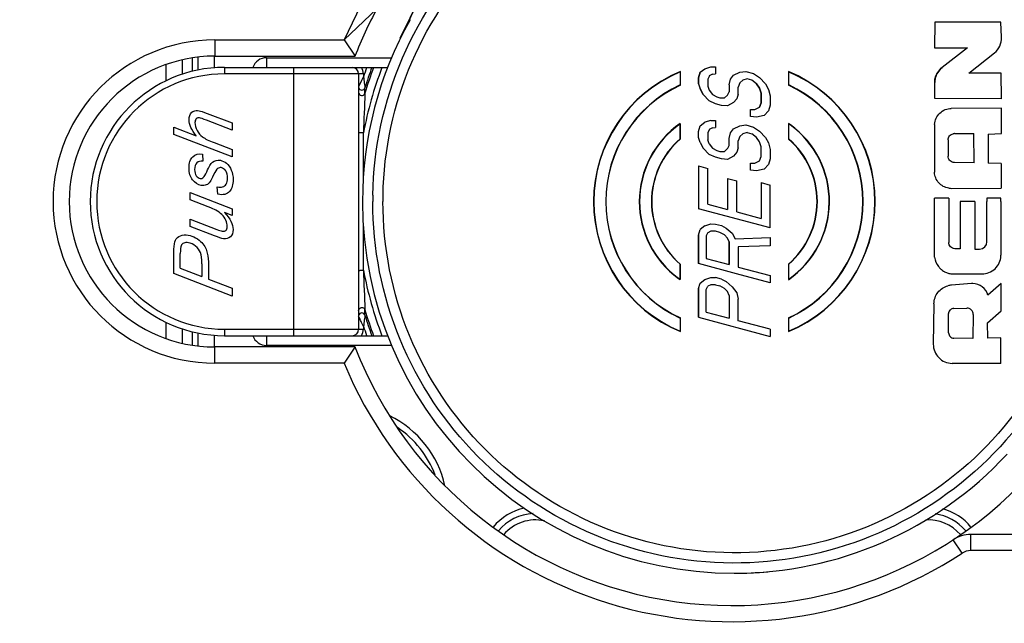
# Model space of a CAD drawing. Header units: millimetres. Extents: x 0 to 420, y 0 to 297.
# Tile 7 of 136: x 80 to 86, y 180 to 184. Entities that reach past the tile are written whole.
import ezdxf

# ---------------------------------------------------------------- set-up
doc = ezdxf.new("R2010")
doc.units = ezdxf.units.MM
doc.header["$LTSCALE"] = 23.1
doc.layers.get('0').update_dxf_attribs({"linetype": 'CONTINUOUS'})
doc.layers.add('DIM_PILOTEES', color=7, linetype='CONTINUOUS')
doc.styles.get("Standard").update_dxf_attribs({"font": 'txt', "width": 0.7})
doc.dimstyles.new('DIMSTYLE_1', dxfattribs={"dimtxt": 2.5, "dimasz": 3.5, "dimexe": 2, "dimexo": 0, "dimtad": 1, "dimlfac": 5, "dimdsep": 46, "dimtxsty": 'Standard', "dimblk": '_FILLED', "dimblk1": '_FILLED', "dimblk2": '_FILLED', "dimcen": 0.09, "dimazin": 2, "dimtp": 0.5, "dimtm": 0.5, "dimtfac": 1, "dimtofl": 0, "dimtmove": 0, "dimatfit": 3, "dimldrblk": '_FILLED', "dimfxl": 0, "dimtolj": 1, "dimarcsym": 0})
doc.dimstyles.new('DIMSTYLE_4', dxfattribs={"dimtxt": 2.5, "dimasz": 3.5, "dimexe": 2, "dimexo": 0, "dimtad": 1, "dimdec": 1, "dimlfac": 5, "dimdsep": 46, "dimtxsty": 'Standard', "dimblk": '_FILLED', "dimblk1": '_FILLED', "dimblk2": '_FILLED', "dimcen": 0.09, "dimazin": 2, "dimtp": 0.2, "dimtm": 0.2, "dimtfac": 1, "dimtdec": 1, "dimtofl": 0, "dimtmove": 0, "dimatfit": 3, "dimldrblk": '_FILLED', "dimfxl": 0, "dimtolj": 1, "dimarcsym": 0})
doc.dimstyles.new('DIMSTYLE_5', dxfattribs={"dimtxt": 2.5, "dimasz": 3.5, "dimexe": 2, "dimexo": 0, "dimtad": 1, "dimdec": 1, "dimlfac": 5, "dimdsep": 46, "dimtxsty": 'Standard', "dimblk": '_FILLED', "dimblk1": '_FILLED', "dimblk2": '_FILLED', "dimcen": 0.09, "dimazin": 2, "dimtp": 0.5, "dimtm": 0.5, "dimtfac": 1, "dimtdec": 1, "dimtofl": 0, "dimtmove": 0, "dimatfit": 3, "dimldrblk": '_FILLED', "dimfxl": 0, "dimtolj": 1, "dimarcsym": 0})

# ---------------------------------------------------------------- blocks, each defined once
blk = doc.blocks.new('_FILLED')
at = {"color": 0, "linetype": 'ByBlock'}
blk.add_solid([(0, 0), (-1, 0.1429), (-1, -0.1429)], dxfattribs=at)
blk = doc.blocks.new('*D7')
at = {"layer": 'DIM_PILOTEES', "color": 2, "linetype": 'Continuous'}
for p, q in [((73.0616, 177.0914), (73.0618, 191.5703)), ((73.0618, 191.5703), (73.0616, 175.9659)), ((77.9246, 177.0913), (71.0616, 177.0915)), ((73.0613, 167.3404), (73.0616, 175.9659)), ((82.7639, 174.8401), (71.0615, 174.8405)), ((73.0615, 174.8404), (73.0613, 167.3404))]:
    blk.add_line(p, q, dxfattribs=at)
at = {"layer": 'DIM_PILOTEES', "color": 2, "linetype": 'Continuous', "xscale": 3.5, "yscale": 3.5, "zscale": 3.5}
for p, rotation in [((73.0616, 177.0914), 269.9992714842), ((73.0615, 174.8404), 89.9983162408)]:
    blk.add_blockref('_FILLED', p, dxfattribs=dict(at, rotation=rotation))
at = {"layer": 'DIM_PILOTEES', "color": 2, "linetype": 'Continuous', "insert": (69.9368, 183.356), "char_height": 2.5, "width": 12.321429, "attachment_point": 1, "rotation": 90, "line_spacing_factor": 0.9}
blk.add_mtext('{\\ftxt;\\W0.0001;\\H0.0001;\\~}{\\ftxt;\\W0.4285714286;\\H2.5; }{\\ftxt;\\W0.0001;\\H0.0001;\\~}{\\ftxt;\\W0.0001;\\H0.0001;\\~}{\\ftxt;\\W2.4285714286;\\H2.5; }{\\ftxt;\\W0.0001;\\H0.0001;\\~}{\\ftxt;\\W0.0001;\\H0.0001;\\~}{\\ftxt;\\W0.4285714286;\\H2.5; }{\\ftxt;\\W0.0001;\\H0.0001;\\~}', dxfattribs=at)
blk = doc.blocks.new('*D9')
at = {"layer": 'DIM_PILOTEES', "color": 2, "linetype": 'Continuous'}
for p, q in [((80.0527, 245.5401), (59.6681, 245.5407)), ((61.6681, 245.5407), (61.6671, 211.3162)), ((61.666, 177.0918), (61.6671, 211.3162)), ((77.9246, 177.0913), (59.666, 177.0918))]:
    blk.add_line(p, q, dxfattribs=at)
at = {"layer": 'DIM_PILOTEES', "color": 2, "linetype": 'Continuous', "xscale": 3.5, "yscale": 3.5, "zscale": 3.5}
for p, rotation in [((61.6681, 245.5407), 89.9983162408), ((61.666, 177.0918), 269.9983162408)]:
    blk.add_blockref('_FILLED', p, dxfattribs=dict(at, rotation=rotation))
at = {"layer": 'DIM_PILOTEES', "color": 2, "linetype": 'Continuous', "insert": (58.5421, 211.3162), "char_height": 2.5, "width": 13.660714, "attachment_point": 2, "rotation": 90, "line_spacing_factor": 0.9}
blk.add_mtext('{\\ftxt;\\W0.0001;\\H0.0001;\\~}{\\ftxt;\\W3.6428571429;\\H2.5; }{\\ftxt;\\W0.0001;\\H0.0001;\\~}', dxfattribs=at)
blk = doc.blocks.new('*D10')
at = {"layer": 'DIM_PILOTEES', "color": 2, "linetype": 'Continuous'}
for p, q in [((80.0527, 245.5401), (54.3904, 245.5401)), ((56.3904, 245.5401), (56.3904, 210.1901)), ((56.3904, 174.8401), (56.3904, 210.1901)), ((82.1977, 174.8401), (54.3904, 174.8401))]:
    blk.add_line(p, q, dxfattribs=at)
at = {"layer": 'DIM_PILOTEES', "color": 2, "linetype": 'Continuous', "xscale": 3.5, "yscale": 3.5, "zscale": 3.5}
for p, rotation in [((56.3904, 245.5401), 90), ((56.3904, 174.8401), 270)]:
    blk.add_blockref('_FILLED', p, dxfattribs=dict(at, rotation=rotation))
at = {"layer": 'DIM_PILOTEES', "color": 2, "linetype": 'Continuous', "insert": (53.2654, 210.1901), "char_height": 2.5, "width": 12.857143, "attachment_point": 2, "rotation": 90, "line_spacing_factor": 0.9}
blk.add_mtext('{\\ftxt;\\W0.0001;\\H0.0001;\\~}{\\ftxt;\\W3.4285714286;\\H2.5; }{\\ftxt;\\W0.0001;\\H0.0001;\\~}', dxfattribs=at)

msp = doc.modelspace()

# ---------------------------------------------------------------- linework, layer by layer
at = {"color": 7, "linetype": 'Continuous'}
for p, q in [((83.2809, 186.9485), (81.745, 183.7001)), ((82.0916, 183.7104), (83.1992, 185.9758)), ((83.1987, 185.9758), (82.0992, 183.7272)), ((81.9472, 183.8938), (81.745, 183.7001)), ((85.3973, 183.8094), (85.397, 183.6514)), ((85.8073, 183.8108), (85.3973, 183.8094)), ((85.8111, 183.7166), (85.8073, 183.8108)), ((80.9438, 183.7001), (80.9438, 183.6001)), ((80.9438, 183.7001), (81.745, 183.7001)), ((81.745, 183.7001), (81.8115, 183.6001)), ((85.397, 183.6514), (85.601, 183.6515)), ((85.601, 183.6515), (85.4429, 183.5292)), ((80.7438, 183.4876), (80.7438, 183.5776)), ((80.8038, 183.5881), (80.8038, 183.5049)), ((80.8406, 183.5129), (80.8406, 183.5935)), ((80.9405, 183.6001), (80.9405, 183.5266)), ((80.9438, 183.6001), (81.8115, 183.6001)), ((81.2638, 183.5901), (81.2638, 183.5301)), ((81.2638, 183.5901), (82.0385, 183.5901)), ((85.6079, 183.4956), (85.7663, 183.6196)), ((80.6438, 183.448), (80.6438, 183.5486)), ((81.0038, 183.5301), (81.0038, 183.4901)), ((81.0038, 183.5301), (82.0121, 183.5301)), ((81.4338, 181.8701), (81.4338, 183.5301)), ((83.9466, 183.5004), (83.9748, 183.5223)), ((83.9748, 183.5223), (84.0124, 183.5344)), ((84.0124, 183.5344), (84.0407, 183.5342)), ((84.0407, 183.5342), (84.0407, 183.4899)), ((81.8638, 183.4901), (81.0038, 183.4901)), ((81.8338, 183.4901), (81.8338, 181.9101)), ((81.8431, 183.4296), (81.8532, 183.4511)), ((81.8532, 183.4511), (81.8638, 183.473)), ((81.8638, 183.4901), (81.8638, 183.473)), ((83.8226, 183.5023), (83.8225, 183.4216)), ((83.8226, 183.5023), (83.824, 183.5047)), ((83.824, 183.4206), (83.824, 183.5047)), ((83.9465, 183.5004), (83.9371, 183.4661)), ((83.9372, 183.4661), (83.9371, 183.4661)), ((83.9371, 183.4661), (83.9371, 183.4292)), ((83.9372, 183.4661), (83.9466, 183.5004)), ((83.9372, 183.4292), (83.9372, 183.4661)), ((84.0015, 183.4746), (83.9936, 183.4583)), ((83.9936, 183.4583), (83.9936, 183.4141)), ((84.003, 183.4779), (84.0015, 183.4746)), ((84.0219, 183.4876), (84.003, 183.4779)), ((84.0219, 183.4876), (84.0407, 183.4899)), ((84.1254, 183.423), (84.1348, 183.4574)), ((84.1348, 183.4574), (84.1536, 183.4818)), ((84.1536, 183.4818), (84.1913, 183.5012)), ((84.1913, 183.5012), (84.2289, 183.5059)), ((84.2101, 183.4519), (84.1913, 183.4349)), ((84.2383, 183.4591), (84.2101, 183.4519)), ((84.2289, 183.5059), (84.276, 183.4933)), ((84.2665, 183.4515), (84.2383, 183.4591)), ((84.2948, 183.4292), (84.2665, 183.4515)), ((84.276, 183.4933), (84.3136, 183.4684)), ((84.3136, 183.4684), (84.3512, 183.4289)), ((84.4941, 183.5023), (84.4924, 183.5047)), ((84.4924, 183.5047), (84.4925, 183.4206)), ((84.4941, 183.4216), (84.4941, 183.5023)), ((85.8086, 183.4937), (85.6079, 183.4956)), ((85.8108, 183.3358), (85.8086, 183.4937)), ((81.873, 183.3703), (81.8729, 183.4038)), ((81.873, 183.3703), (81.8729, 183.4037)), ((83.8225, 183.4216), (83.824, 183.4206)), ((83.9372, 183.4292), (83.9371, 183.4292)), ((83.9371, 183.4292), (83.9465, 183.3972)), ((83.9372, 183.4292), (83.9466, 183.3972)), ((83.9466, 183.3972), (83.9465, 183.3972)), ((83.9465, 183.3972), (83.9653, 183.3627)), ((83.9654, 183.3627), (83.9466, 183.3972)), ((83.9936, 183.4141), (84.003, 183.3895)), ((84.003, 183.3895), (84.0219, 183.3623)), ((84.1254, 183.423), (84.1254, 183.3788)), ((84.1913, 183.4349), (84.1819, 183.4079)), ((84.1819, 183.3637), (84.1819, 183.4079)), ((84.2947, 183.4292), (84.3135, 183.4021)), ((84.3136, 183.4021), (84.2948, 183.4292)), ((84.3136, 183.4021), (84.3135, 183.4021)), ((84.3135, 183.4021), (84.3229, 183.3701)), ((84.323, 183.3701), (84.3136, 183.4021)), ((84.3512, 183.4289), (84.3701, 183.3943)), ((84.3701, 183.3943), (84.3795, 183.3549)), ((84.4941, 183.4216), (84.4925, 183.4206)), ((85.3975, 183.4367), (85.3974, 183.4367)), ((85.3974, 183.3378), (85.3975, 183.4367)), ((84.0031, 183.3231), (83.9654, 183.3627)), ((84.0219, 183.3623), (84.0501, 183.3474)), ((84.0501, 183.3474), (84.0689, 183.3423)), ((84.0689, 183.3423), (84.0972, 183.3421)), ((84.0972, 183.3421), (84.116, 183.3592)), ((84.116, 183.3592), (84.1175, 183.3624)), ((84.1175, 183.3624), (84.1254, 183.3788)), ((84.1724, 183.3367), (84.1536, 183.3123)), ((84.1819, 183.3637), (84.1724, 183.3367)), ((84.323, 183.3701), (84.3229, 183.3701)), ((84.3229, 183.3701), (84.3229, 183.3111)), ((84.323, 183.3111), (84.323, 183.3701)), ((84.3795, 183.3549), (84.3795, 183.296)), ((85.8108, 183.3358), (85.3974, 183.3378)), ((84.0407, 183.3057), (84.0031, 183.3231)), ((84.0783, 183.2956), (84.0407, 183.3057)), ((84.116, 183.2929), (84.0783, 183.2956)), ((84.1536, 183.3123), (84.116, 183.2929)), ((84.2571, 183.2698), (84.2854, 183.2696)), ((84.2571, 183.2255), (84.2571, 183.2698)), ((84.2854, 183.2696), (84.3136, 183.2841)), ((84.3135, 183.2841), (84.3229, 183.3111)), ((84.323, 183.3111), (84.3136, 183.2841)), ((84.323, 183.3111), (84.3229, 183.3111)), ((84.3795, 183.296), (84.3701, 183.2616)), ((85.8102, 183.2776), (85.5002, 183.2764)), ((85.8099, 183.1218), (85.8102, 183.2776)), ((80.8978, 183.2457), (81.0518, 183.1864)), ((84.2948, 183.2228), (84.2571, 183.2255)), ((84.3418, 183.2323), (84.2948, 183.2228)), ((84.3701, 183.2616), (84.3418, 183.2323)), ((80.6918, 183.1158), (80.6918, 183.1603)), ((80.6918, 183.1603), (80.83, 183.1072)), ((81.0518, 183.142), (80.8939, 183.203)), ((81.0518, 183.1864), (81.0518, 183.142)), ((83.8222, 183.1804), (83.8237, 183.1834)), ((83.8222, 183.1804), (83.8222, 183.0877)), ((83.8237, 183.087), (83.8237, 183.1834)), ((83.9371, 183.1344), (83.9465, 183.1687)), ((83.9372, 183.1344), (83.9466, 183.1687)), ((83.9466, 183.1687), (83.9748, 183.1906)), ((84.0125, 183.2026), (83.9748, 183.1906)), ((84.0031, 183.1462), (84.0015, 183.1429)), ((84.0219, 183.1559), (84.0031, 183.1462)), ((84.0125, 183.2026), (84.0407, 183.2025)), ((84.0219, 183.1559), (84.0407, 183.1582)), ((84.0407, 183.2025), (84.0407, 183.1582)), ((84.1348, 183.1256), (84.1536, 183.1501)), ((84.1536, 183.1501), (84.1913, 183.1695)), ((84.1913, 183.1695), (84.2289, 183.1741)), ((84.2289, 183.1741), (84.276, 183.1615)), ((84.276, 183.1615), (84.3136, 183.1367)), ((84.4928, 183.1838), (84.4927, 183.087)), ((84.4944, 183.1808), (84.4928, 183.1838)), ((84.4944, 183.0877), (84.4944, 183.1808)), ((85.3965, 183.1726), (85.3956, 182.8861)), ((81.0518, 182.9772), (80.6918, 183.1158)), ((81.8641, 182.852), (81.864, 183.1253)), ((83.8222, 183.0877), (83.8237, 183.087)), ((83.9372, 183.1344), (83.9371, 183.1344)), ((83.9372, 183.0975), (83.9371, 183.0975)), ((83.9372, 183.0975), (83.9372, 183.1344)), ((83.9466, 183.0655), (83.9372, 183.0975)), ((84.0015, 183.1429), (83.9937, 183.1266)), ((83.9937, 183.1266), (83.9937, 183.0824)), ((84.1253, 183.0913), (84.1347, 183.1256)), ((84.1254, 183.0913), (84.1253, 183.0913)), ((84.1254, 183.0913), (84.1348, 183.1256)), ((84.1254, 183.0471), (84.1254, 183.0913)), ((84.1913, 183.1031), (84.1819, 183.0762)), ((84.2101, 183.1202), (84.1913, 183.1031)), ((84.2383, 183.1274), (84.2101, 183.1202)), ((84.2383, 183.1274), (84.2666, 183.1198)), ((84.2948, 183.0975), (84.2666, 183.1198)), ((84.3136, 183.0704), (84.2948, 183.0975)), ((84.3136, 183.1367), (84.3513, 183.0971)), ((84.3513, 183.0971), (84.3701, 183.0626)), ((84.4944, 183.0877), (84.4927, 183.087)), ((85.519, 183.1205), (85.6397, 183.1207)), ((85.6411, 182.94), (85.6397, 183.1207)), ((85.7274, 183.1169), (85.8099, 183.1218)), ((85.7274, 183.1169), (85.7276, 182.9386)), ((80.9398, 183.0647), (81.0518, 183.0216)), ((83.9466, 183.0655), (83.9465, 183.0655)), ((83.9466, 183.0655), (83.9654, 183.031)), ((84.0031, 182.9914), (83.9654, 183.031)), ((84.0031, 183.0577), (83.9937, 183.0824)), ((84.0031, 183.0577), (84.0219, 183.0306)), ((84.0219, 183.0306), (84.0501, 183.0156)), ((84.0972, 183.0104), (84.116, 183.0275)), ((84.116, 183.0275), (84.1175, 183.0307)), ((84.1175, 183.0307), (84.1254, 183.0471)), ((84.1819, 183.0319), (84.1725, 183.005)), ((84.1819, 183.0319), (84.1819, 183.0762)), ((84.323, 183.0383), (84.3136, 183.0704)), ((84.323, 182.9794), (84.323, 183.0383)), ((84.3701, 183.0626), (84.3795, 183.0232)), ((84.3795, 183.0232), (84.3795, 182.9642)), ((85.4801, 183.0812), (85.4806, 182.9804)), ((80.8676, 182.9937), (80.8705, 182.9497)), ((81.0518, 183.0216), (81.0518, 182.9772)), ((84.0407, 182.9739), (84.0031, 182.9914)), ((84.0784, 182.9638), (84.0407, 182.9739)), ((84.0501, 183.0156), (84.0689, 183.0106)), ((84.0689, 183.0106), (84.0972, 183.0104)), ((84.116, 182.9611), (84.0784, 182.9638)), ((84.1536, 182.9805), (84.116, 182.9611)), ((84.1725, 183.005), (84.1536, 182.9805)), ((84.3136, 182.9524), (84.323, 182.9794)), ((84.3795, 182.9642), (84.3701, 182.9299)), ((83.9372, 182.9206), (83.9937, 182.9054)), ((83.9372, 182.9206), (83.9372, 182.6552)), ((83.9937, 182.6843), (83.9937, 182.9054)), ((84.2572, 182.938), (84.2854, 182.9379)), ((84.2572, 182.8938), (84.2572, 182.938)), ((84.2854, 182.9379), (84.3136, 182.9524)), ((84.3419, 182.9006), (84.2948, 182.8911)), ((84.3419, 182.9006), (84.3701, 182.9299)), ((85.6411, 182.94), (85.5192, 182.9416)), ((85.8092, 182.9365), (85.7276, 182.9386)), ((85.8092, 182.9365), (85.8088, 182.7822)), ((84.116, 182.8432), (84.116, 182.6515)), ((84.116, 182.8432), (84.116, 182.6515)), ((84.116, 182.8432), (84.1725, 182.8281)), ((84.2948, 182.8911), (84.2572, 182.8938)), ((80.9626, 182.7456), (80.9599, 182.7906)), ((84.1725, 182.6364), (84.1725, 182.8281)), ((84.323, 182.8172), (84.3795, 182.8021)), ((84.323, 182.8172), (84.323, 182.596)), ((84.3795, 182.5367), (84.3795, 182.8021)), ((85.4999, 182.7817), (85.8088, 182.7822)), ((80.791, 182.7113), (80.791, 182.7558)), ((80.791, 182.7558), (81.0518, 182.6553)), ((85.4842, 182.7218), (85.3967, 182.7218)), ((85.3967, 182.7001), (85.3967, 182.7218)), ((85.4842, 182.7218), (85.4842, 182.7001)), ((85.8074, 182.7218), (85.7206, 182.7218)), ((85.7206, 182.7218), (85.7206, 182.7001)), ((85.8074, 182.7001), (85.8074, 182.7218)), ((80.9037, 182.6679), (80.791, 182.7113)), ((83.9937, 182.6843), (84.116, 182.6515)), ((85.3967, 182.3555), (85.3967, 182.7001)), ((85.4842, 182.7001), (85.4842, 182.4463)), ((85.6451, 182.7001), (85.5556, 182.7001)), ((85.5556, 182.7001), (85.5556, 182.4066)), ((85.6451, 182.7001), (85.6451, 182.4063)), ((85.7206, 182.4514), (85.7206, 182.7001)), ((85.8074, 182.7001), (85.8074, 182.3689)), ((81.0518, 182.6143), (81.0046, 182.6324)), ((81.0518, 182.6553), (81.0518, 182.6143)), ((84.3795, 182.5367), (83.9372, 182.6552)), ((84.1725, 182.6364), (84.323, 182.596)), ((80.791, 182.5465), (80.791, 182.591)), ((80.791, 182.591), (80.9577, 182.5267)), ((80.9415, 182.4886), (80.791, 182.5465)), ((81.864, 182.2749), (81.8641, 182.5463)), ((83.9748, 182.5493), (83.9466, 182.5274)), ((83.9748, 182.5493), (84.0125, 182.5613)), ((84.0125, 182.5613), (84.0407, 182.5611)), ((84.0407, 182.5611), (84.0784, 182.551)), ((84.0784, 182.551), (84.1066, 182.5361)), ((84.1066, 182.5361), (84.1442, 182.5039)), ((83.9371, 182.493), (83.9371, 182.3161)), ((83.9372, 182.493), (83.9466, 182.5274)), ((83.9372, 182.3161), (83.9372, 182.493)), ((83.9921, 182.5042), (83.9842, 182.4878)), ((83.9842, 182.4878), (83.9842, 182.3477)), ((83.9937, 182.5074), (83.9921, 182.5042)), ((84.0125, 182.5171), (83.9937, 182.5074)), ((84.0407, 182.5169), (84.0125, 182.5171)), ((84.0689, 182.5093), (84.0407, 182.5169)), ((84.0972, 182.4944), (84.0689, 182.5093)), ((84.116, 182.4746), (84.0972, 182.4944)), ((84.1254, 182.45), (84.116, 182.4746)), ((84.1442, 182.5039), (84.1631, 182.4694)), ((84.1631, 182.4694), (84.3795, 182.4777)), ((84.3795, 182.4777), (84.3795, 182.4261)), ((84.1254, 182.45), (84.1253, 182.45)), ((84.1253, 182.45), (84.1253, 182.3099)), ((84.1254, 182.3099), (84.1254, 182.45)), ((84.3795, 182.4261), (84.1819, 182.4201)), ((84.1819, 182.4201), (84.1819, 182.2948)), ((85.7205, 182.4514), (85.7206, 182.4514)), ((80.6918, 182.2544), (80.6918, 182.4047)), ((80.7308, 182.2873), (80.7308, 182.3796)), ((85.3966, 182.3555), (85.3967, 182.3555)), ((85.5556, 182.4066), (85.5216, 182.4079)), ((85.6451, 182.4063), (85.6749, 182.4061)), ((80.8649, 182.315), (80.8649, 182.2356)), ((80.9056, 182.31), (80.9056, 182.2199)), ((83.8222, 182.3125), (83.8237, 182.3133)), ((83.8222, 182.3125), (83.8222, 182.2194)), ((83.8237, 182.2164), (83.8237, 182.3133)), ((84.1708, 182.2535), (83.9372, 182.3161)), ((83.9842, 182.3477), (84.1254, 182.3099)), ((84.1819, 182.2948), (84.3795, 182.2418)), ((84.4927, 182.3133), (84.4944, 182.3125)), ((84.4927, 182.3133), (84.4928, 182.2168)), ((84.4944, 182.2198), (84.4944, 182.3125)), ((81.0518, 182.1155), (80.6918, 182.2544)), ((80.7308, 182.2873), (80.8649, 182.2356)), ((84.3795, 182.1976), (84.1708, 182.2535)), ((84.3795, 182.2418), (84.3795, 182.1976)), ((85.5128, 182.2526), (85.6901, 182.2523)), ((80.9056, 182.2199), (81.0518, 182.1636)), ((83.8237, 182.2164), (83.8222, 182.2194)), ((83.9372, 182.1613), (83.9466, 182.1956)), ((83.9466, 182.1956), (83.9748, 182.2176)), ((83.9748, 182.2176), (84.0125, 182.2296)), ((83.9842, 182.1561), (83.9936, 182.1757)), ((84.0125, 182.1854), (83.9936, 182.1757)), ((84.0125, 182.2296), (84.0407, 182.2294)), ((84.0407, 182.1852), (84.0125, 182.1854)), ((84.0783, 182.2193), (84.0407, 182.2294)), ((84.0407, 182.1852), (84.0689, 182.1776)), ((84.0972, 182.1627), (84.0689, 182.1776)), ((84.0783, 182.2193), (84.1066, 182.2044)), ((84.1066, 182.2044), (84.1442, 182.1722)), ((84.1442, 182.1722), (84.1724, 182.1351)), ((84.4944, 182.2198), (84.4928, 182.2168)), ((85.6248, 182.1926), (85.5009, 182.183)), ((85.6323, 182.1929), (85.6322, 182.1929)), ((85.8093, 182.1921), (85.7265, 182.1211)), ((85.808, 182.0242), (85.8093, 182.1921)), ((81.0518, 182.1636), (81.0518, 182.1155)), ((83.9372, 182.1613), (83.9371, 182.1613)), ((83.9371, 181.9844), (83.9371, 182.1613)), ((83.9372, 182.1613), (83.9372, 181.9844)), ((83.9842, 182.016), (83.9842, 182.1561)), ((84.116, 182.1429), (84.0972, 182.1627)), ((84.1254, 182.1182), (84.116, 182.1429)), ((84.1254, 182.1182), (84.1253, 182.1182)), ((84.1253, 182.1182), (84.1253, 181.9782)), ((84.1254, 182.1182), (84.1254, 181.9782)), ((84.1724, 182.1351), (84.1819, 182.0957)), ((84.1818, 181.963), (84.1819, 182.0957)), ((85.3928, 182.0681), (85.3889, 181.8179)), ((85.3928, 182.0681), (85.3927, 182.0681)), ((81.8729, 181.9964), (81.873, 182.0299)), ((83.9842, 182.016), (84.1254, 181.9782)), ((85.4837, 181.887), (85.4833, 182.0064)), ((85.5153, 182.039), (85.5957, 182.0405)), ((85.6354, 182.0011), (85.6339, 181.8535)), ((85.6354, 182.0011), (85.6353, 182.0011)), ((85.7242, 181.9502), (85.808, 182.0242)), ((80.6438, 181.8516), (80.6438, 181.9528)), ((81.8638, 181.9273), (81.852, 181.9516)), ((81.8638, 181.9273), (81.8638, 181.9101)), ((83.8225, 181.9786), (83.824, 181.9796)), ((83.8225, 181.9786), (83.8226, 181.8979)), ((83.824, 181.8955), (83.824, 181.9796)), ((83.9372, 181.9844), (84.3795, 181.8659)), ((84.3795, 181.9101), (84.1818, 181.963)), ((84.4925, 181.9796), (84.4924, 181.8955)), ((84.4925, 181.9796), (84.4941, 181.9786)), ((84.4941, 181.8979), (84.4941, 181.9786)), ((85.7257, 181.8552), (85.7242, 181.9502)), ((80.7438, 181.8226), (80.7438, 181.913)), ((80.8038, 181.8948), (80.8038, 181.8121)), ((80.8406, 181.8067), (80.8406, 181.8875)), ((80.9405, 181.8738), (80.9405, 181.8001)), ((81.0038, 181.9101), (81.0038, 181.8701)), ((81.0038, 181.9101), (81.8638, 181.9101)), ((81.0038, 181.8701), (82.0121, 181.8701)), ((81.2638, 181.8701), (81.2638, 181.8101)), ((83.824, 181.8955), (83.8226, 181.8979)), ((84.3795, 181.9101), (84.3795, 181.8659)), ((84.4941, 181.8979), (84.4924, 181.8955)), ((82.0394, 181.8101), (81.2638, 181.8101)), ((85.6339, 181.8535), (85.5159, 181.8546)), ((85.8069, 181.8559), (85.7257, 181.8552)), ((85.8069, 181.6983), (85.8069, 181.8559)), ((80.9438, 181.7001), (80.9438, 181.8001)), ((81.8115, 181.8001), (80.9438, 181.8001)), ((81.7438, 181.7001), (80.9438, 181.7001)), ((85.8069, 181.6983), (85.5057, 181.699)), ((85.5665, 180.5239), (85.5117, 180.6075)), ((85.6211, 180.5401), (85.6211, 180.6401)), ((86.6698, 180.6401), (85.6211, 180.6401)), ((87.439, 180.5401), (85.6211, 180.5401)), ((84.1578, 180.4001), (84.1571, 180.4001))]:
    msp.add_line(p, q, dxfattribs=at)
for centre, radius, start, end in [((84.1438, 182.7001), 2.5, 151.48007, 158.8998), ((84.1597, 182.6994), 2.3019, 150.70814, 179.98236), ((80.9438, 182.7001), 1, 90, 270), ((85.694, 183.7119), 0.1172, 308.05549, 2.314), ((80.9438, 182.7001), 0.9, 90, 270), ((81.2638, 183.5001), 0.09, 90, 160.42492), ((81.0038, 182.7001), 0.83, 90, 270), ((81.7938, 183.4901), 0.04, 0, 90), ((81.7938, 183.4901), 0.07, 0.00001, 35.03697), ((84.1438, 182.7001), 2.4074, 159.86785, 161.2747), ((84.1438, 182.7001), 2.3192, 159.02708, 169.43536), ((84.1438, 182.7001), 2.3774, 159.55326, 162.78337), ((84.1438, 182.7001), 2.3677, 159.47801, 163.55717), ((81.0038, 182.7001), 0.79, 90, 270), ((84.1582, 182.7001), 0.8712, 112.55022, 247.44158), ((84.1583, 182.7001), 0.8696, 112.71052, 247.28948), ((84.1582, 182.7001), 0.8712, 292.55168, 67.44487), ((84.1583, 182.7001), 0.8696, 292.71052, 67.28948), ((81.8538, 183.4097), 0.02, 196.04249, 342.72795), ((84.1583, 182.7001), 0.7958, 114.95989, 245.04011), ((84.1582, 182.7001), 0.7942, 114.88354, 245.10892), ((84.1582, 182.7001), 0.7942, 294.88539, 65.11117), ((84.1583, 182.7001), 0.7958, 294.95989, 65.04011), ((98.6917, 182.6264), 16.8351, 177.46729, 178.30093), ((84.1572, 182.7003), 0.5871, 124.61596, 180.01409), ((84.1578, 182.6999), 0.586, 124.92595, 179.98086), ((84.1642, 182.7083), 0.578, 53.92198, 55.35593), ((84.1587, 182.7003), 0.5877, 304.6366, 53.94688), ((84.164, 182.7082), 0.5767, 53.90347, 55.039), ((84.1588, 182.7003), 0.5861, 304.93029, 53.95317), ((85.4951, 183.1723), 0.0985, 176.80122, 179.81473), ((84.1583, 182.7001), 0.513, 130.92362, 229.07637), ((84.1578, 182.7004), 0.5109, 130.83658, 180.03774), ((84.1582, 182.7001), 0.5114, 310.84654, 49.14549), ((84.1584, 182.7001), 0.513, 310.92362, 49.07637), ((85.5192, 183.0818), 0.0387, 93.47125, 102.05922), ((85.5191, 183.0834), 0.0371, 90.10786, 93.43647), ((85.4931, 182.8858), 0.0975, 179.82657, 182.69856), ((85.4998, 182.8828), 0.1011, 261.13039, 270.03811), ((84.1332, 182.7001), 2.2122, 178.95395, 179.9997), ((84.1339, 182.7001), 2.1496, 178.95413, 180.00002), ((84.1578, 182.7001), 2.3, 179.99996, 269.98059), ((84.1576, 182.6999), 0.5876, 179.98101, 233.95671), ((84.1583, 182.7001), 0.5866, 180.00007, 233.92296), ((84.1582, 182.7001), 0.5114, 179.99999, 229.14554), ((85.6751, 182.4517), 0.0455, 269.71479, 359.66769), ((85.6962, 182.3694), 0.1112, 357.00411, 359.71312), ((85.5119, 182.3683), 0.1154, 217.78496, 228.17293), ((84.1438, 182.7001), 2.3192, 190.56412, 200.97767), ((98.9476, 182.7833), 17.0912, 181.70531, 182.52647), ((85.5102, 182.3666), 0.1129, 228.22669, 231.01117), ((85.5119, 182.3688), 0.1158, 231.03352, 238.77026), ((85.5131, 182.3708), 0.1181, 238.75714, 242.29746), ((85.5137, 182.3719), 0.1193, 242.30237, 249.00311), ((85.5139, 182.3723), 0.1198, 249.0031, 253.57602), ((85.5137, 182.3718), 0.1192, 253.57179, 259.22764), ((85.5131, 182.3678), 0.1152, 259.19071, 269.85924), ((84.1521, 182.6919), 0.5779, 233.93188, 235.3657), ((84.1527, 182.692), 0.5767, 233.90313, 235.03838), ((85.5098, 182.0685), 0.1149, 94.47537, 105.56202), ((81.8538, 181.9905), 0.02, 17.3025, 163.79936), ((84.1438, 182.7001), 2.3774, 197.21649, 200.44674), ((84.1438, 182.7001), 2.3677, 196.44268, 200.53359), ((85.5964, 182.0015), 0.039, 359.4063, 91.04591), ((84.1438, 182.7001), 2.4074, 198.7253, 200.13201), ((81.2638, 181.9001), 0.09, 199.57506, 269.9982), ((81.7938, 181.9101), 0.04, 270, 360), ((81.7938, 181.9101), 0.07, 324.96303, 359.99992), ((85.506, 181.8162), 0.1172, 179.15068, 269.82419), ((89.3182, 176.6513), 9.1028, 145.55383, 146.31365), ((84.1438, 182.7001), 2.5, 201.1002, 323.10375), ((84.1438, 182.7001), 2.6, 202.61986, 303.17145), ((81.7438, 180.8001), 0.64, 12.72562, 63.79575), ((81.7438, 180.8001), 0.6, 20.20789, 56.62401), ((84.1578, 182.7001), 2.3, 270.00001, 317.17297), ((82.9291, 180.47), 0.34, 101.66712, 140.68803), ((82.9291, 180.47), 0.3, 93.11498, 140.19121), ((85.3586, 180.47), 0.34, 39.31251, 74.71574), ((82.9291, 180.47), 0.26, 77.91509, 139.51969), ((85.3586, 180.47), 0.26, 40.56767, 94.19231), ((85.3586, 180.47), 0.3, 39.8466, 82.09401), ((85.6211, 180.4401), 0.2, 90, 123.17145), ((85.6211, 180.4401), 0.1, 90, 123.17145), ((84.1567, 182.6889), 2.2888, 270.00731, 275.23203)]:
    msp.add_arc(centre, radius, start, end, dxfattribs=at)
for points, knots in [([(81.9214, 182.7405), (81.9266, 183.0297), (82.0522, 183.6124), (82.5576, 184.3442), (83.3039, 184.8298), (84.1787, 184.9945), (85.0504, 184.8141), (85.7878, 184.315), (86.2798, 183.5743), (86.3949, 182.9894), (86.3949, 182.7001)], [0, 0, 0, 0, 0.124999, 0.249999, 0.374999, 0.499999, 0.624999, 0.75, 0.875, 1, 1, 1, 1]), ([(81.9847, 182.7393), (81.9898, 183.0204), (82.1118, 183.5866), (82.6029, 184.2977), (83.3281, 184.7696), (84.1781, 184.9297), (85.0252, 184.7543), (85.7417, 184.2694), (86.2199, 183.5495), (86.3317, 182.9812), (86.3317, 182.7001)], [0, 0, 0, 0, 0.124999, 0.249999, 0.374999, 0.499999, 0.624999, 0.75, 0.875, 1, 1, 1, 1]), ([(85.3974, 183.4367), (85.3974, 183.4456), (85.4015, 183.4805), (85.4222, 183.5132), (85.4428, 183.5292)], [0, 0, 0, 0, 0.253294, 1, 1, 1, 1]), ([(85.443, 183.5292), (85.4223, 183.5132), (85.4017, 183.4805), (85.3975, 183.4456), (85.3975, 183.4367)], [0, 0, 0, 0, 0.746721, 1, 1, 1, 1]), ([(81.8638, 183.473), (81.8647, 183.4663), (81.8666, 183.4531), (81.8688, 183.4337), (81.8715, 183.4185), (81.8718, 183.4088), (81.8733, 183.405), (81.8729, 183.4038)], [0, 0, 0, 0, 0.290072, 0.574141, 0.838715, 0.948159, 1, 1, 1, 1]), ([(81.8338, 183.4097), (81.8338, 183.4089), (81.8356, 183.4145), (81.8379, 183.4179), (81.8412, 183.4254), (81.8431, 183.4296)], [0, 0, 0, 0, 0.111355, 0.360684, 1, 1, 1, 1]), ([(81.8338, 183.376), (81.8338, 183.3713), (81.8374, 183.3617), (81.8507, 183.3546), (81.8655, 183.3577), (81.8717, 183.3659), (81.873, 183.3703)], [0, 0, 0, 0, 0.249331, 0.499614, 0.750234, 1, 1, 1, 1]), ([(85.3967, 183.1778), (85.3981, 183.2034), (85.4214, 183.2555), (85.4746, 183.2763), (85.5002, 183.2764)], [0, 0, 0, 0, 0.500319, 1, 1, 1, 1]), ([(81.864, 183.1254), (81.8606, 183.1253), (81.8541, 183.1252), (81.8443, 183.1252), (81.839, 183.1263), (81.8339, 183.1264), (81.8338, 183.1274)], [0, 0, 0, 0, 0.329562, 0.660216, 0.904022, 1, 1, 1, 1]), ([(85.4801, 183.0812), (85.48, 183.09), (85.4862, 183.1081), (85.5026, 183.1178), (85.5111, 183.1196)], [0, 0, 0, 0, 0.500398, 1, 1, 1, 1]), ([(85.5114, 182.9425), (85.503, 182.9444), (85.4869, 182.954), (85.4807, 182.9718), (85.4806, 182.9804)], [0, 0, 0, 0, 0.499632, 1, 1, 1, 1]), ([(85.4842, 182.7829), (85.4611, 182.7865), (85.4158, 182.8102), (85.3968, 182.8578), (85.3957, 182.8812)], [0, 0, 0, 0, 0.499663, 1, 1, 1, 1]), ([(86.3948, 182.6735), (86.3913, 182.3837), (86.2688, 181.7991), (85.7661, 181.0633), (85.0204, 180.5735), (84.1443, 180.4054), (83.2704, 180.5839), (82.5305, 181.0825), (82.0366, 181.8243), (81.921, 182.4103), (81.921, 182.7001)], [0, 0, 0, 0, 0.124999, 0.25, 0.375, 0.5, 0.625, 0.75, 0.875, 1, 1, 1, 1]), ([(86.3316, 182.6743), (86.3282, 182.3927), (86.2092, 181.8246), (85.7207, 181.1096), (84.996, 180.6336), (84.1448, 180.4703), (83.2955, 180.6437), (82.5766, 181.1283), (82.0966, 181.849), (81.9843, 182.4185), (81.9843, 182.7001)], [0, 0, 0, 0, 0.124999, 0.25, 0.375, 0.5, 0.625, 0.75, 0.875, 1, 1, 1, 1]), ([(85.5216, 182.4079), (85.512, 182.4083), (85.4924, 182.4169), (85.4843, 182.4367), (85.4842, 182.4463)], [0, 0, 0, 0, 0.499604, 1, 1, 1, 1]), ([(85.6901, 182.2523), (85.7191, 182.2523), (85.7794, 182.2756), (85.8057, 182.3346), (85.8072, 182.3636)], [0, 0, 0, 0, 0.499458, 1, 1, 1, 1]), ([(81.8338, 182.2728), (81.8339, 182.2738), (81.839, 182.274), (81.8443, 182.275), (81.8541, 182.275), (81.8606, 182.275), (81.864, 182.2748)], [0, 0, 0, 0, 0.095939, 0.339719, 0.670439, 1, 1, 1, 1]), ([(85.3927, 182.0681), (85.3931, 182.0928), (85.4106, 182.1434), (85.4552, 182.1725), (85.479, 182.1791)], [0, 0, 0, 0, 0.500252, 1, 1, 1, 1]), ([(85.7265, 182.1211), (85.721, 182.1412), (85.696, 182.1788), (85.6531, 182.1929), (85.6323, 182.1929)], [0, 0, 0, 0, 0.50031, 1, 1, 1, 1]), ([(81.8338, 182.0243), (81.8339, 182.0293), (81.8378, 182.039), (81.8508, 182.0453), (81.865, 182.0429), (81.8716, 182.0348), (81.873, 182.0299)], [0, 0, 0, 0, 0.272365, 0.499591, 0.727117, 1, 1, 1, 1]), ([(81.852, 181.9516), (81.8502, 181.9554), (81.8439, 181.9683), (81.8385, 181.9815), (81.8339, 181.9904)], [0, 0, 0, 0, 0.299158, 1, 1, 1, 1]), ([(81.8729, 181.9964), (81.8733, 181.9953), (81.8718, 181.9915), (81.8715, 181.9817), (81.8689, 181.9665), (81.8666, 181.9472), (81.8647, 181.9339), (81.8638, 181.9273)], [0, 0, 0, 0, 0.051746, 0.161256, 0.425847, 0.709932, 1, 1, 1, 1]), ([(85.5094, 182.0384), (85.5023, 182.0369), (85.4886, 182.0288), (85.4832, 182.0137), (85.4833, 182.0064)], [0, 0, 0, 0, 0.50007, 1, 1, 1, 1]), ([(85.4836, 181.887), (85.4837, 181.8788), (85.4906, 181.8617), (85.5077, 181.8547), (85.5159, 181.8546)], [0, 0, 0, 0, 0.500349, 1, 1, 1, 1])]:
    msp.add_open_spline(points, degree=3, knots=knots, dxfattribs=at)
for points in [[(80.7851, 183.2052), (80.7851, 183.2268), (80.791, 183.2425), (80.8023, 183.2524)], [(80.7956, 183.1594), (80.7888, 183.1748), (80.7851, 183.19), (80.7851, 183.2052)], [(80.8023, 183.2524), (80.8094, 183.2587), (80.818, 183.2624), (80.8281, 183.2634)], [(80.8298, 183.2126), (80.8244, 183.2076), (80.8217, 183.1995), (80.8217, 183.1884)], [(80.8281, 183.2634), (80.8339, 183.264), (80.8403, 183.2637), (80.8472, 183.2625)], [(80.8506, 183.2177), (80.8423, 183.2192), (80.8352, 183.2175), (80.8298, 183.2126)], [(80.8472, 183.2625), (80.8565, 183.2609), (80.8732, 183.2552), (80.8978, 183.2457)], [(80.8939, 183.203), (80.871, 183.2118), (80.8565, 183.2167), (80.8506, 183.2177)], [(80.83, 183.1072), (80.814, 183.1264), (80.8025, 183.1439), (80.7956, 183.1594)], [(80.8217, 183.1884), (80.8217, 183.1722), (80.8261, 183.1562), (80.8344, 183.1402)], [(80.8344, 183.1402), (80.8428, 183.1241), (80.8543, 183.1107), (80.8691, 183.0998)], [(80.8691, 183.0998), (80.8838, 183.0888), (80.9074, 183.0773), (80.9398, 183.0647)], [(80.7851, 182.9068), (80.7851, 182.9395), (80.7927, 182.963), (80.8079, 182.9775)], [(80.8079, 182.9775), (80.8231, 182.992), (80.843, 182.9973), (80.8676, 182.9937)], [(80.8071, 182.8341), (80.7924, 182.853), (80.7851, 182.8774), (80.7851, 182.9068)], [(80.8333, 182.9395), (80.8241, 182.9307), (80.8194, 182.9167), (80.8194, 182.8976)], [(80.8705, 182.9497), (80.8548, 182.9518), (80.8425, 182.9483), (80.8333, 182.9395)], [(80.8942, 182.8849), (80.9088, 182.9162), (80.9206, 182.9357), (80.9291, 182.943)], [(80.9291, 182.943), (80.9427, 182.9547), (80.9592, 182.9589), (80.9786, 182.9555)], [(80.9619, 182.9048), (80.955, 182.9), (80.9467, 182.8867), (80.9366, 182.8649)], [(80.9837, 182.9099), (80.9761, 182.9112), (80.9688, 182.9096), (80.9619, 182.9048)], [(80.9786, 182.9555), (80.9916, 182.9532), (81.0044, 182.9468), (81.0167, 182.9368)], [(81.0115, 182.8902), (81.0036, 182.9015), (80.9945, 182.908), (80.9837, 182.9099)], [(81.0167, 182.9368), (81.0292, 182.9267), (81.0392, 182.9126), (81.0465, 182.8951)], [(85.5192, 182.9416), (85.5165, 182.9416), (85.5139, 182.9419), (85.5114, 182.9425)], [(80.8194, 182.8976), (80.8194, 182.8821), (80.8231, 182.8694), (80.83, 182.8599)], [(80.83, 182.8599), (80.8371, 182.85), (80.8447, 182.8445), (80.8528, 182.8431)], [(80.8528, 182.8431), (80.8612, 182.8416), (80.8683, 182.844), (80.8746, 182.8502)], [(80.8746, 182.8502), (80.8789, 182.8544), (80.8853, 182.8658), (80.8942, 182.8849)], [(80.9366, 182.8649), (80.9265, 182.8431), (80.9194, 182.8294), (80.9154, 182.8236)], [(81.0233, 182.844), (81.0233, 182.8636), (81.0193, 182.879), (81.0115, 182.8902)], [(81.0148, 182.8083), (81.0206, 182.8179), (81.0233, 182.8297), (81.0233, 182.844)], [(81.0465, 182.8951), (81.0537, 182.8776), (81.0576, 182.8578), (81.0576, 182.8357)], [(80.8602, 182.8003), (80.8396, 182.8039), (80.8219, 182.8151), (80.8071, 182.8341)], [(80.8917, 182.803), (80.8826, 182.799), (80.872, 182.7982), (80.8602, 182.8003)], [(80.9154, 182.8236), (80.9086, 182.8138), (80.9007, 182.8069), (80.8917, 182.803)], [(80.9599, 182.7906), (80.9727, 182.7883), (80.9837, 182.7883), (80.9926, 182.7906)], [(80.9926, 182.7906), (81.0017, 182.793), (81.009, 182.7988), (81.0148, 182.8083)], [(81.0576, 182.8357), (81.0576, 182.8055), (81.0503, 182.7813), (81.0354, 182.7627)], [(81.0354, 182.7627), (81.0206, 182.7443), (80.9963, 182.7385), (80.9626, 182.7456)], [(80.9511, 182.647), (80.9422, 182.652), (80.9263, 182.659), (80.9037, 182.6679)], [(80.9877, 182.6194), (80.9773, 182.6298), (80.9653, 182.6391), (80.9511, 182.647)], [(81.0123, 182.5844), (81.0063, 182.5972), (80.998, 182.609), (80.9877, 182.6194)], [(81.0046, 182.6324), (81.04, 182.5947), (81.0576, 182.5597), (81.0576, 182.527)], [(81.0213, 182.5464), (81.0213, 182.5587), (81.0184, 182.5715), (81.0123, 182.5844)], [(81.0132, 182.5214), (81.0186, 182.5263), (81.0213, 182.5347), (81.0213, 182.5464)], [(80.7008, 182.4615), (80.7067, 182.4735), (80.717, 182.4825), (80.7316, 182.4884)], [(80.7316, 182.4884), (80.746, 182.4943), (80.7622, 182.4959), (80.7802, 182.4927)], [(80.7802, 182.4927), (80.7951, 182.4901), (80.8104, 182.4842), (80.8256, 182.4755)], [(80.8256, 182.4755), (80.8411, 182.4667), (80.8538, 182.4569), (80.8637, 182.4459)], [(80.998, 182.4703), (80.9872, 182.4722), (80.9683, 182.4782), (80.9415, 182.4886)], [(80.9577, 182.5267), (80.9717, 182.5213), (80.9825, 182.5179), (80.9901, 182.5166)], [(80.9901, 182.5166), (80.9999, 182.5148), (81.0078, 182.5164), (81.0132, 182.5214)], [(81.0404, 182.4813), (81.0289, 182.4709), (81.0147, 182.4673), (80.998, 182.4703)], [(81.0576, 182.527), (81.0576, 182.5069), (81.0518, 182.4915), (81.0404, 182.4813)], [(80.6918, 182.4047), (80.6918, 182.4307), (80.6949, 182.4495), (80.7008, 182.4615)], [(80.7362, 182.4268), (80.7328, 182.419), (80.7308, 182.4032), (80.7308, 182.3796)], [(80.7527, 182.4432), (80.7453, 182.4399), (80.7396, 182.4345), (80.7362, 182.4268)], [(80.7814, 182.4451), (80.7696, 182.4472), (80.76, 182.4464), (80.7527, 182.4432)], [(80.8246, 182.4244), (80.8111, 182.4354), (80.7966, 182.4424), (80.7814, 182.4451)], [(80.855, 182.3844), (80.8484, 182.3999), (80.8384, 182.4132), (80.8246, 182.4244)], [(80.8637, 182.4459), (80.8737, 182.4347), (80.8813, 182.424), (80.8863, 182.4138)], [(80.8863, 182.4138), (80.8914, 182.4033), (80.8951, 182.3926), (80.8976, 182.3814)], [(80.8649, 182.315), (80.8649, 182.3456), (80.8617, 182.3688), (80.855, 182.3844)], [(80.8976, 182.3814), (80.9029, 182.3574), (80.9056, 182.3336), (80.9056, 182.31)], [(85.3967, 182.3555), (85.3993, 182.3348), (85.4079, 182.3141), (85.4207, 182.2976)], [(85.6322, 182.1929), (85.6297, 182.1929), (85.6272, 182.1929), (85.6248, 182.1925)], [(85.5152, 182.0391), (85.5133, 182.039), (85.5113, 182.0388), (85.5094, 182.0384)]]:
    msp.add_open_spline(points, degree=3, dxfattribs=at)

# ---------------------------------------------------------------- dimensions: what is measured, and where the dimension line sits
at = {"layer": 'DIM_PILOTEES', "color": 2, "linetype": 'Continuous'}
for base, p1, p2, angle, text, dimstyle, picture, middle in [((56.3904, 174.8401), (80.0527, 245.5401), (82.1977, 174.8401), 270, '{\\ftxt;\\W0.0001;\\H0.0001;\\~}{\\ftxt;\\W3.4285714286;\\H2.5; }{\\ftxt;\\W0.0001;\\H0.0001;\\~}', 'DIMSTYLE_1', '*D10', (56.3904, 209.833)), ((61.6681, 245.5407), (77.9246, 177.0913), (80.0527, 245.5401), 89.99832, '{\\ftxt;\\W0.0001;\\H0.0001;\\~}{\\ftxt;\\W3.6428571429;\\H2.5; }{\\ftxt;\\W0.0001;\\H0.0001;\\~}', 'DIMSTYLE_5', '*D9', (61.667, 210.959)), ((73.0615, 174.8404), (77.9246, 177.0913), (82.7639, 174.8401), 269.99832, '{\\ftxt;\\W0.0001;\\H0.0001;\\~}{\\ftxt;\\W0.4285714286;\\H2.5; }{\\ftxt;\\W0.0001;\\H0.0001;\\~}{\\ftxt;\\W0.0001;\\H0.0001;\\~}{\\ftxt;\\W2.4285714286;\\H2.5; }{\\ftxt;\\W0.0001;\\H0.0001;\\~}{\\ftxt;\\W0.0001;\\H0.0001;\\~}{\\ftxt;\\W0.4285714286;\\H2.5; }{\\ftxt;\\W0.0001;\\H0.0001;\\~}', 'DIMSTYLE_4', '*D7', (73.0618, 190.4989))]:
    dim = msp.add_linear_dim(base=base, p1=p1, p2=p2, angle=angle, text=text, dimstyle=dimstyle, dxfattribs=at)
    dim.commit()
    dim.dimension.update_dxf_attribs({"geometry": picture, "text_midpoint": middle, "dimtype": 160})

doc.saveas('drawing.dxf')
